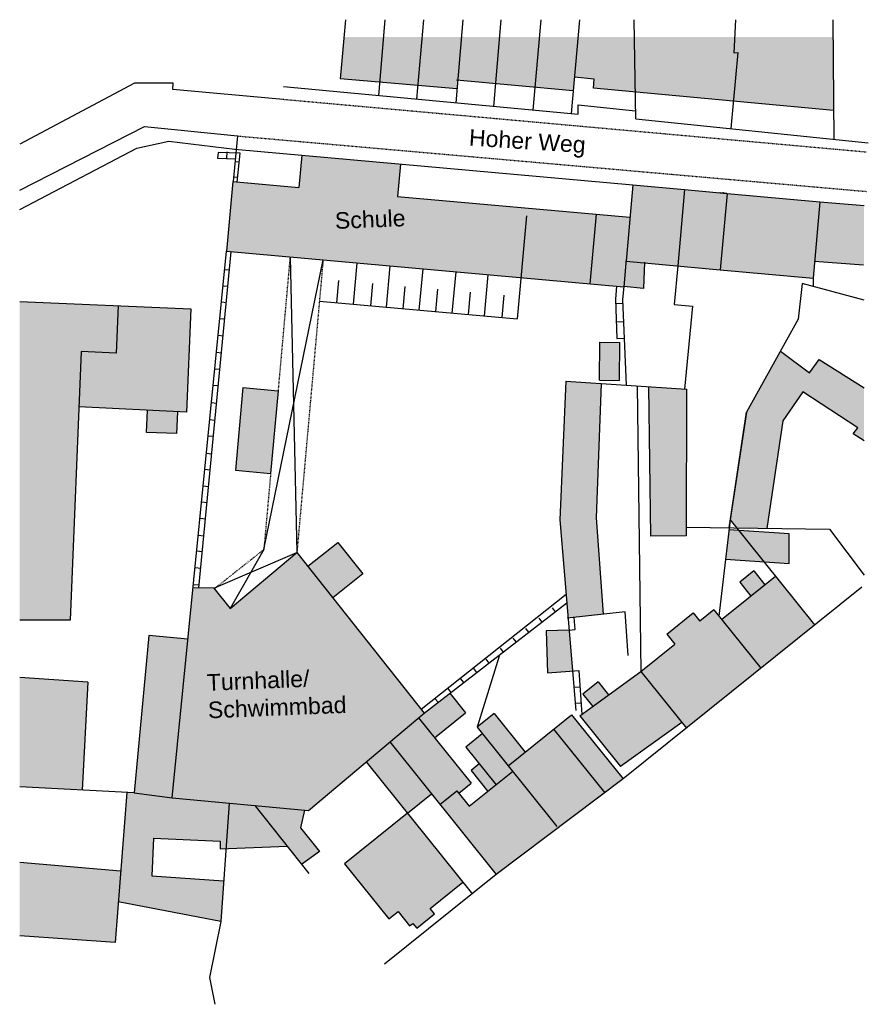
# Model space of a CAD drawing. Extents: x 30 to 188, y -145 to 605.
# Tile 23 of 23: x 30 to 158, y 456 to 605. Entities that reach past the tile are written whole.
import ezdxf

# ---------------------------------------------------------------- set-up
doc = ezdxf.new("R2010")
doc.units = 0
doc.header["$LTSCALE"] = 0.0125
doc.linetypes.add('VERDECKT', pattern=[9.525, 6.35, -3.175])
doc.layers.add('Lageplan', color=7, linetype='Continuous')
doc.layers.add('Lageplan Filling', color=254, linetype='Continuous')
doc.styles.add('ROMAN', font='ARIAL.TTF')

msp = doc.modelspace()

# ---------------------------------------------------------------- hatches: boundary and pattern name
at = {"layer": 'Lageplan Filling'}
for color, points in [(256, [(78.2468, 596.1047), (84.1783, 595.5922), (84.7704, 602.4452), (78.7947, 602.4452)]), (256, [(84.7704, 602.4452), (84.1783, 595.5922), (89.9525, 595.0933), (90.5877, 602.4452)]), (256, [(90.5877, 602.4452), (89.9525, 595.0933), (95.8699, 594.582), (96.5493, 602.4452)]), (256, [(101.6921, 595.3666), (102.3037, 602.4452), (96.5493, 602.4452), (95.9836, 595.8975)]), (256, [(152.7268, 602.4452), (137.8403, 602.4452), (137.7113, 600.0497), (138.3391, 600.0846), (137.6567, 592.7458), (152.8139, 591.3365)]), (10, [(86.8862, 578.3419), (87.324, 583.2257), (72.4042, 584.5632), (71.9664, 579.6793), (61.9987, 580.5728), (61.0544, 570.0377), (115.9768, 565.1144), (116.9212, 575.6495)]), (10, [(115.9768, 565.1144), (121.0825, 564.6567), (121.4581, 568.8464), (122.0269, 575.1919), (116.9212, 575.6495)]), (256, [(124.2336, 568.2831), (121.4301, 568.5344), (121.0868, 564.7051), (124.0568, 564.4389)]), (256, [(117.3998, 550.5471), (120.4441, 550.5093), (120.5156, 556.26), (117.4712, 556.2978)]), (10, [(62.4017, 536.9383), (67.7124, 536.4622), (68.8327, 548.9603), (63.522, 549.4363)]), (10, [(77.0954, 517.6712), (81.6447, 521.2728), (77.8684, 526.047), (73.3154, 522.4458)]), (10, [(71.6767, 524.5158), (61.6024, 516.0375), (59.1499, 519.1354), (55.99, 519.2037), (52.8234, 487.4186), (73.4366, 485.5449), (90.8963, 500.2387)]), (256, [(109.5536, 506.3162), (113.3218, 506.6299), (112.8095, 512.7823), (109.3671, 512.6814)]), (256, [(90.8963, 500.2387), (90.0588, 499.5338), (92.4816, 496.5197), (97.174, 500.2915), (94.7946, 503.2516)]), (256, [(52.8234, 487.4186), (47.0905, 488.2016), (45.9707, 488.2605), (44.6688, 471.707), (60.1736, 468.7638), (60.6081, 474.8917), (49.7598, 475.6609), (50.0213, 481.3501), (60.1005, 480.8868), (60.0796, 479.7146), (60.9525, 479.7493), (61.4408, 486.6353)]), (256, [(88.4078, 485.127), (78.8951, 477.4806), (85.6004, 469.1386), (86.9802, 470.2477), (88.7246, 468.0775), (89.217, 468.4733), (89.8027, 467.7447), (92.5012, 469.9138), (91.8369, 470.7403), (96.7789, 474.7128)]), (256, [(29.7774, 466.609), (44.1861, 465.5697), (45.0351, 476.3652), (29.7774, 477.661)])]:
    msp.add_hatch(color=color, dxfattribs=at).paths.add_polyline_path(points)
h = msp.add_hatch(color=256, dxfattribs=at)
h.paths.add_polyline_path([(102.3037, 602.4452), (101.6921, 595.3666), (107.661, 594.8116), (108.3206, 602.4452)])
h.paths.add_polyline_path([(108.3206, 602.4452), (107.661, 594.8116), (113.45, 594.2733), (114.1561, 602.4452)])
h = msp.add_hatch(color=256, dxfattribs=at)
h.paths.add_polyline_path([(137.6567, 592.7458), (138.3391, 600.0846), (137.7113, 600.0497), (137.8403, 602.4452), (122.7011, 602.4452), (122.8409, 594.1235)])
h.paths.add_polyline_path([(116.6203, 596.0564), (116.4954, 594.7135), (122.8409, 594.1235), (122.7011, 602.4452), (114.1561, 602.4452), (113.6281, 596.3347)])
h = msp.add_hatch(color=256, dxfattribs=at)
h.paths.add_polyline_path([(121.4301, 568.5344), (129.2432, 567.834), (130.2778, 579.3753), (122.4647, 580.0757)])
h.paths.add_polyline_path([(129.2432, 567.834), (135.6704, 567.2579), (136.705, 578.7992), (130.2778, 579.3753)])
h.paths.add_polyline_path([(135.6704, 567.2579), (149.707, 565.9997), (150.7415, 577.5409), (136.705, 578.7992)])
h = msp.add_hatch(color=256, dxfattribs=at)
h.paths.add_polyline_path([(149.9333, 568.5241), (157.4302, 567.9864), (157.4302, 576.9414), (150.7415, 577.5409)])
h.paths.add_polyline_path([(139.6515, 545.7508), (137.1939, 529.429), (138.156, 528.2321), (142.7119, 528.1667), (145.1272, 544.3969), (148.1443, 548.7925), (156.4511, 543.3435), (155.7877, 542.4592), (157.4302, 541.4091), (157.4302, 549.4231), (150.6337, 553.691), (149.1543, 551.6892), (144.7725, 554.9275)])
h = msp.add_hatch(color=256, dxfattribs=at)
h.paths.add_polyline_path([(39.093, 554.8818), (44.3621, 554.6623), (44.6606, 561.8271), (29.7774, 562.4633), (29.7774, 514.2915), (37.4021, 514.2915)])
h.paths.add_polyline_path([(44.3621, 554.6623), (39.093, 554.8818), (38.7446, 546.5196), (54.9985, 545.7328), (55.6664, 561.3567), (44.6606, 561.8271)])
h.paths.add_polyline_path([(49.0852, 546.019), (48.9232, 542.6724), (53.4947, 542.4887), (53.6278, 545.7992)])
h = msp.add_hatch(color=256, dxfattribs=at)
h.paths.add_polyline_path([(130.5933, 549.1963), (124.8608, 549.58), (125.1834, 526.981), (130.517, 527.0592)])
h.paths.add_polyline_path([(117.712, 550.0585), (112.3463, 550.4176), (111.4231, 529.4323), (112.6576, 514.6062), (118.0499, 515.1841), (116.949, 529.776)])
h = msp.add_hatch(color=256, dxfattribs=at)
h.paths.add_polyline_path([(136.474, 523.5283), (142.2595, 523.1271), (138.4715, 527.8396), (136.9806, 527.9384)])
h.paths.add_polyline_path([(142.2595, 523.1271), (146.109, 522.8602), (146.109, 527.3336), (138.4715, 527.8396)])
h = msp.add_hatch(color=256, dxfattribs=at)
h.paths.add_polyline_path([(144.0188, 520.9384), (135.8786, 514.3952), (141.8042, 507.0233), (149.9444, 513.5665)])
h.paths.add_polyline_path([(140.7338, 521.7324), (138.6143, 520.0287), (140.2915, 517.9423), (142.4109, 519.6459)])
h = msp.add_hatch(color=256, dxfattribs=at)
h.paths.add_polyline_path([(113.1955, 499.9924), (110.4832, 497.8123), (118.2075, 488.2027), (120.9914, 490.2937)])
h.paths.add_polyline_path([(129.8832, 498.8335), (123.6741, 506.558), (114.463, 499.8227), (120.6128, 492.1718)])
h.paths.add_polyline_path([(117.2356, 504.9588), (114.9206, 503.098), (116.4094, 501.2459), (118.8095, 503.0009)], flags=17)
h.paths.add_polyline_path([(141.8042, 507.0233), (134.6926, 515.8706), (132.567, 514.162), (131.5881, 515.3798), (127.5933, 512.1687), (128.7947, 510.674), (123.6741, 506.558), (130.5632, 497.9876)])
h = msp.add_hatch(color=256, dxfattribs=at)
h.paths.add_polyline_path([(47.0905, 488.2016), (52.8234, 487.4186), (55.2128, 511.4021), (49.3204, 511.9552)])
h.paths.add_polyline_path([(29.7774, 489.1134), (39.2065, 488.6168), (40.0665, 504.9455), (29.7774, 505.6188)])
h = msp.add_hatch(color=256, dxfattribs=at)
h.paths.add_polyline_path([(99.7118, 497.1343), (97.2032, 495.1178), (101.7837, 489.4194), (104.2923, 491.4358)])
h.paths.add_polyline_path([(99.2418, 492.5817), (98.0021, 491.5853), (100.544, 488.423), (101.7837, 489.4194)])
h.paths.add_polyline_path([(101.4993, 500.1872), (98.9226, 498.1161), (103.6086, 492.2864), (106.1853, 494.3575)])
h = msp.add_hatch(color=256, dxfattribs=at)
h.paths.add_polyline_path([(85.7189, 495.8816), (82.1664, 492.8918), (88.4078, 485.127), (92.0259, 488.0353)])
h.paths.add_polyline_path([(90.0588, 499.5338), (85.7189, 495.8816), (93.3117, 486.4356), (95.8777, 488.4982), (96.1478, 488.1621), (98.0017, 489.6523)])
h.paths.add_polyline_path([(104.2923, 491.4358), (97.746, 486.1739), (95.8777, 488.4982), (93.3117, 486.4356), (101.7983, 475.8777), (118.2075, 488.2027), (110.4832, 497.8123), (103.6086, 492.2864)])
h = msp.add_hatch(color=256, dxfattribs=at)
h.paths.add_polyline_path([(65.3238, 486.2823), (61.4408, 486.6353), (60.9525, 479.7493), (70.2053, 480.1163)])
h.paths.add_polyline_path([(72.809, 485.602), (65.3238, 486.2823), (72.3976, 477.3472), (75.0927, 479.3361), (72.2286, 482.9009)])

# ---------------------------------------------------------------- linework, layer by layer
at = {"layer": 'Lageplan'}
for p, q in [((79.0192, 605.0431), (78.2468, 596.1047)), ((84.9949, 605.0431), (84.0049, 593.5849)), ((90.8122, 605.0431), (89.7752, 593.0418)), ((96.7738, 605.0431), (95.6888, 592.4852)), ((102.5282, 605.0431), (101.3967, 591.948)), ((108.5451, 605.0431), (107.365, 591.3862)), ((114.3806, 605.0431), (113.1535, 590.8414)), ((122.909, 590.0728), (122.6574, 605.0431)), ((137.9802, 605.0431), (137.7113, 600.0497)), ((152.7064, 605.0431), (152.8483, 586.9508)), ((138.3391, 600.0846), (137.2689, 588.5754)), ((137.7113, 600.0497), (138.3391, 600.0846)), ((47.1287, 595.4325), (29.7774, 586.2414)), ((52.9983, 595.4325), (47.1287, 595.4325)), ((52.9125, 594.4917), (52.9983, 595.4325)), ((95.8699, 594.582), (78.2468, 596.1047)), ((113.45, 594.2733), (95.8182, 595.9128)), ((116.6203, 596.0564), (113.6281, 596.3347)), ((116.4954, 594.7135), (116.6203, 596.0564)), ((69.6168, 592.9678), (52.9125, 594.4917)), ((69.6763, 594.9336), (114.215, 590.7415)), ((152.8139, 591.3365), (116.4954, 594.7135)), ((114.215, 590.7415), (114.215, 592.1554)), ((114.215, 592.1554), (122.8892, 591.2509)), ((122.909, 590.0728), (158.0586, 586.4075)), ((29.7774, 579.2643), (48.6543, 588.8825)), ((48.6543, 588.8825), (62.6875, 587.4685)), ((47.4744, 585.6128), (52.3152, 586.6814)), ((52.3152, 586.6814), (62.3196, 585.4672)), ((62.6875, 587.4685), (62.0688, 580.5666)), ((29.7774, 576.3728), (47.4744, 585.6128)), ((59.7689, 584.9947), (59.6823, 584.1247)), ((63.1094, 584.8646), (59.7689, 584.9947)), ((61.095, 585.0652), (61.0302, 584.0711)), ((62.3196, 585.4672), (122.4647, 580.0757)), ((62.6758, 580.5121), (63.1094, 584.8646)), ((59.6823, 584.1247), (62.3782, 584.0175)), ((62.3434, 583.6296), (62.9801, 583.5662)), ((72.4042, 584.5632), (71.9664, 579.6793)), ((87.324, 583.2257), (86.8862, 578.3419)), ((61.9987, 580.5728), (61.0544, 570.0377)), ((61.9987, 580.5728), (71.9664, 579.6793)), ((62.133, 581.2826), (62.7465, 581.2214)), ((122.4647, 580.0757), (121.4301, 568.5344)), ((122.4647, 580.0757), (130.2778, 579.3753)), ((130.2778, 579.3753), (129.2432, 567.834)), ((130.2778, 579.3753), (136.705, 578.7992)), ((86.8862, 578.3419), (122.0269, 575.1919)), ((136.705, 578.7992), (135.6704, 567.2579)), ((136.705, 578.7992), (150.7415, 577.5409)), ((150.7415, 577.5409), (149.707, 565.9997)), ((150.7415, 577.5409), (157.4302, 576.9414)), ((106.4004, 575.4202), (105.0017, 559.8174)), ((116.9212, 575.6495), (115.9768, 565.1144)), ((52.8234, 487.4186), (61.0544, 570.0377)), ((56.8534, 519.1851), (61.7562, 569.9748)), ((61.0544, 570.0377), (121.0825, 564.6567)), ((66.6816, 524.9636), (75.6401, 568.7302)), ((70.645, 569.178), (71.6767, 524.5158)), ((121.4581, 568.8464), (121.0825, 564.6567)), ((121.4301, 568.5344), (135.6704, 567.2579)), ((149.9333, 568.5241), (157.3517, 567.992)), ((60.781, 567.2942), (61.4909, 567.2256)), ((80.2125, 562.0396), (80.771, 568.2703)), ((85.7541, 567.8236), (85.1956, 561.5929)), ((90.181, 561.146), (90.745, 567.3762)), ((124.238, 568.3806), (124.0568, 564.4389)), ((129.2432, 567.834), (128.7191, 561.9881)), ((135.6704, 567.2579), (149.707, 565.9997)), ((77.7351, 562.2616), (78.0374, 565.6345)), ((95.6819, 566.9336), (95.1234, 560.7029)), ((100.0244, 560.2636), (100.5829, 566.4943)), ((149.707, 565.9997), (149.707, 564.8224)), ((60.536, 564.8344), (61.2533, 564.7651)), ((82.8416, 561.8039), (83.1439, 565.1768)), ((87.76, 561.363), (88.0623, 564.7359)), ((92.6712, 560.9227), (92.9736, 564.2956)), ((119.9793, 564.7556), (119.839, 562.8228)), ((121.0868, 564.7051), (120.9134, 562.7701)), ((124.0568, 564.4389), (121.0868, 564.7051)), ((148.0623, 565.1663), (147.478, 559.7759)), ((157.4302, 562.6609), (148.0623, 565.1663)), ((75.0816, 562.4995), (105.0017, 559.8174)), ((97.6242, 560.4788), (97.9266, 563.8516)), ((102.7018, 560.0236), (103.0042, 563.3965)), ((119.839, 562.8228), (120.0577, 556.8742)), ((120.9134, 562.7701), (121.4698, 549.807)), ((29.7774, 562.4633), (55.6664, 561.3567)), ((44.6606, 561.8271), (44.3621, 554.6623)), ((55.6664, 561.3567), (54.9985, 545.7328)), ((60.2919, 562.3849), (61.0168, 562.3149)), ((119.8643, 562.135), (120.9387, 562.1812)), ((128.7191, 561.9881), (131.4634, 561.7421)), ((131.4634, 561.7421), (130.2848, 549.2169)), ((60.0448, 559.9043), (60.7773, 559.8336)), ((147.478, 559.7759), (139.6515, 545.7508)), ((119.9654, 559.3859), (121.0566, 559.4327)), ((59.7903, 557.3499), (60.5306, 557.2784)), ((120.0577, 556.8742), (121.1644, 556.9217)), ((117.3998, 550.5471), (117.4712, 556.2978)), ((117.4712, 556.2978), (120.5156, 556.26)), ((120.4441, 550.5093), (120.5156, 556.26)), ((39.093, 554.8818), (37.4021, 514.2915)), ((44.3621, 554.6623), (39.093, 554.8818)), ((59.5352, 554.7891), (60.2834, 554.7169)), ((144.7725, 554.9275), (149.1543, 551.6892)), ((149.1543, 551.6892), (150.6337, 553.691)), ((150.6337, 553.691), (157.4302, 549.4231)), ((59.2865, 552.293), (60.0423, 552.22)), ((59.0415, 549.8335), (59.8049, 549.7598)), ((63.522, 549.4363), (62.4017, 536.9383)), ((63.522, 549.4363), (68.8327, 548.9603)), ((112.3463, 550.4176), (111.4231, 529.4323)), ((112.3463, 550.4176), (130.5933, 549.1963)), ((116.949, 529.776), (117.712, 550.0585)), ((117.3998, 550.5471), (120.4441, 550.5093)), ((123.1, 549.6979), (123.6741, 506.558)), ((125.1834, 526.981), (124.8608, 549.58)), ((130.5933, 549.1963), (130.517, 527.0592)), ((68.8327, 548.9603), (67.7124, 536.4622)), ((148.1443, 548.7925), (145.1272, 544.3969)), ((156.4511, 543.3435), (148.1443, 548.7925)), ((54.9985, 545.7328), (38.6982, 546.5218)), ((58.7761, 547.1691), (59.5476, 547.0946)), ((48.9232, 542.6724), (49.0852, 546.019)), ((53.6278, 545.7992), (53.4947, 542.4887)), ((137.0162, 528.2485), (139.6515, 545.7508)), ((139.6515, 545.7508), (137.157, 529.4749)), ((58.5204, 544.6031), (59.2998, 544.5279)), ((145.1272, 544.3969), (142.7119, 528.1667)), ((155.7877, 542.4592), (156.4511, 543.3435)), ((53.4947, 542.4887), (48.9232, 542.6724)), ((58.2773, 542.1626), (59.0642, 542.0867)), ((157.4302, 541.4091), (155.7877, 542.4592)), ((58.0151, 539.5305), (58.81, 539.4538)), ((57.7742, 537.1129), (58.5766, 537.0355)), ((62.4017, 536.9383), (67.7124, 536.4622)), ((57.5231, 534.592), (58.3331, 534.5138)), ((57.2806, 532.1578), (58.0981, 532.0788)), ((118.0499, 515.1841), (116.949, 529.776)), ((57.036, 529.7027), (57.861, 529.6231)), ((111.4231, 529.4323), (113.8222, 500.6198)), ((130.5214, 528.3418), (152.1796, 528.0306)), ((137.157, 529.4749), (135.4817, 514.8889)), ((137.157, 529.4749), (149.9444, 513.5665)), ((56.7809, 527.142), (57.6138, 527.0616)), ((130.517, 527.0592), (125.1834, 526.981)), ((146.109, 527.3336), (136.9806, 527.9384)), ((146.109, 522.8602), (146.109, 527.3336)), ((152.1796, 528.0306), (157.4302, 521.0686)), ((73.3154, 522.4458), (77.8684, 526.047)), ((77.8684, 526.047), (81.6447, 521.2728)), ((56.5433, 524.7575), (57.3835, 524.6764)), ((59.1499, 519.1354), (71.6767, 524.5158)), ((66.6816, 524.9636), (61.6024, 516.0375)), ((61.6024, 516.0375), (71.6767, 524.5158)), ((71.6767, 524.5158), (90.8963, 500.2387)), ((136.474, 523.5283), (146.109, 522.8602)), ((56.294, 522.2548), (57.1419, 522.173)), ((81.6447, 521.2728), (77.0954, 517.6712)), ((135.8786, 514.3952), (144.0188, 520.9384)), ((140.7338, 521.7324), (138.6143, 520.0287)), ((140.7338, 521.7324), (142.4109, 519.6459)), ((56.0387, 519.6921), (56.8944, 519.6095)), ((138.6143, 520.0287), (140.2915, 517.9423)), ((59.1499, 519.1354), (55.99, 519.2037)), ((59.1499, 519.1354), (61.6024, 516.0375)), ((112.3627, 518.1477), (90.4512, 500.8009)), ((157.063, 519.2884), (120.9914, 490.2937)), ((90.8963, 500.2387), (112.4659, 516.9093)), ((110.2771, 516.1635), (110.7347, 515.5714)), ((121.3215, 515.5346), (112.5451, 514.5942)), ((121.765, 508.933), (121.3215, 515.5346)), ((127.5933, 512.1687), (131.5881, 515.3798)), ((131.5881, 515.3798), (132.567, 514.162)), ((134.6926, 515.8706), (132.567, 514.162)), ((134.6926, 515.8706), (141.8042, 507.0233)), ((37.4021, 514.2915), (29.7774, 514.2915)), ((108.2537, 514.5996), (108.7113, 514.0075)), ((113.7525, 512.8692), (113.5833, 514.7054)), ((49.3204, 511.9552), (47.0905, 488.2016)), ((55.2128, 511.4021), (49.3204, 511.9552)), ((106.2509, 513.0517), (106.7085, 512.4596)), ((112.8095, 512.7823), (109.3671, 512.6814)), ((109.3671, 512.6814), (109.5536, 506.3162)), ((112.8095, 512.7823), (113.7525, 512.8692)), ((127.5933, 512.1687), (128.7947, 510.674)), ((104.3474, 511.5806), (104.8051, 510.9885)), ((123.6741, 506.558), (128.7947, 510.674)), ((102.3863, 510.0649), (102.844, 509.4728)), ((102.2636, 508.8496), (98.9226, 498.1161)), ((100.2396, 508.4057), (100.6972, 507.8136)), ((98.3855, 506.9728), (98.8432, 506.3807)), ((109.5536, 506.3162), (114.2766, 506.7094)), ((114.2766, 506.7094), (114.7524, 500.0343)), ((114.463, 499.8227), (123.6741, 506.558)), ((123.6741, 506.558), (130.5632, 497.9876)), ((40.0665, 504.9455), (29.7774, 505.6188)), ((40.0665, 504.9455), (39.2065, 488.6168)), ((96.4109, 505.4467), (96.8686, 504.8545)), ((117.2356, 504.9588), (114.9206, 503.098)), ((117.2356, 504.9588), (118.8095, 503.0009)), ((94.4893, 503.9614), (94.9469, 503.3693)), ((94.7946, 503.2516), (97.174, 500.2915)), ((113.5272, 504.1627), (114.4534, 504.2287)), ((114.9206, 503.098), (116.4094, 501.2459)), ((92.5574, 502.4683), (93.015, 501.8762)), ((113.7288, 501.7415), (114.6261, 501.8055)), ((73.4366, 485.5449), (90.8963, 500.2387)), ((92.4816, 496.5197), (97.174, 500.2915)), ((101.4993, 500.1872), (98.9226, 498.1161)), ((101.4993, 500.1872), (106.1853, 494.3575)), ((103.6086, 492.2864), (113.1955, 499.9924)), ((113.1955, 499.9924), (120.9914, 490.2937)), ((90.0588, 499.5338), (98.0017, 489.6523)), ((114.463, 499.8227), (120.6128, 492.1718)), ((129.8832, 498.8335), (120.6128, 492.1718)), ((99.7118, 497.1343), (97.2032, 495.1178)), ((98.9226, 498.1161), (110.976, 483.1207)), ((110.4832, 497.8123), (118.2075, 488.2027)), ((85.7189, 495.8816), (101.7983, 475.8777)), ((97.2032, 495.1178), (101.7837, 489.4194)), ((82.1664, 492.8918), (98.2458, 472.888)), ((99.2418, 492.5817), (98.0021, 491.5853)), ((97.746, 486.1739), (104.2923, 491.4358)), ((98.0021, 491.5853), (100.544, 488.423)), ((96.1478, 488.1621), (98.0017, 489.6523)), ((120.9914, 490.2937), (101.7983, 475.8777)), ((47.0905, 488.2016), (29.7774, 489.1134)), ((45.9707, 488.2605), (44.1861, 465.5697)), ((47.0905, 488.2016), (52.8234, 487.4186)), ((93.3117, 486.4356), (95.8777, 488.4982)), ((95.8777, 488.4982), (97.746, 486.1739)), ((52.8234, 487.4186), (73.4366, 485.5449)), ((61.4408, 486.6353), (60.1736, 468.7638)), ((88.4078, 485.127), (92.0259, 488.0353)), ((65.3238, 486.2823), (73.4748, 475.9864)), ((72.809, 485.602), (72.2286, 482.9009)), ((88.4078, 485.127), (78.8951, 477.4806)), ((72.2286, 482.9009), (75.0927, 479.3361)), ((50.0213, 481.3501), (49.7598, 475.6609)), ((50.0213, 481.3501), (60.1005, 480.8868)), ((60.1005, 480.8868), (60.0796, 479.7146)), ((60.0796, 479.7146), (70.2053, 480.1163)), ((75.0927, 479.3361), (72.3976, 477.3472)), ((45.0351, 476.3652), (29.7774, 477.661)), ((78.8951, 477.4806), (85.6004, 469.1386)), ((49.7598, 475.6609), (60.6081, 474.8917)), ((101.7983, 475.8777), (84.9232, 462.3133)), ((91.8369, 470.7403), (96.7789, 474.7128)), ((60.1736, 468.7638), (44.6688, 471.707)), ((85.6004, 469.1386), (86.9802, 470.2477)), ((86.9802, 470.2477), (88.7246, 468.0775)), ((92.5012, 469.9138), (91.8369, 470.7403)), ((60.1736, 468.7638), (58.4585, 460.309)), ((89.8027, 467.7447), (92.5012, 469.9138)), ((88.7246, 468.0775), (89.217, 468.4733)), ((89.217, 468.4733), (89.8027, 467.7447)), ((44.1861, 465.5697), (29.7774, 466.609)), ((58.4585, 460.309), (59.2684, 456.2365))]:
    msp.add_line(p, q, dxfattribs=at)
at = {"layer": 'Lageplan', "linetype": 'VERDECKT'}
for p, q in [((157.7515, 585.0149), (69.6168, 592.9678)), ((62.6875, 587.4685), (157.8059, 579.0871)), ((70.645, 569.178), (68.8327, 548.9603)), ((75.6401, 568.7302), (71.6767, 524.5158)), ((67.7124, 536.4622), (66.6816, 524.9636)), ((66.6816, 524.9636), (59.2154, 519.0527))]:
    msp.add_line(p, q, dxfattribs=at)

# ---------------------------------------------------------------- texts
at = {"layer": 'Lageplan', "char_height": 2.5, "width": 32.5372, "attachment_point": 1, "style": 'ROMAN'}
for s, insert, rotation in [('Hoher Weg', (97.7923, 588.5197), 356.29), ('Schule', (77.3719, 575.9159), 2.29), ('Turnhalle/\\PSchwimmbad', (58.0107, 506.1148), 2.29)]:
    msp.add_mtext(s, dxfattribs=dict(at, insert=insert, rotation=rotation))
at = {"layer": 'Lageplan Filling', "insert": (136.705, 578.7992), "char_height": 0.2, "width": 44.9303, "attachment_point": 1, "rotation": 179.288402, "style": 'ROMAN'}
msp.add_mtext('Hoher Weg', dxfattribs=at)

doc.saveas('drawing.dxf')
